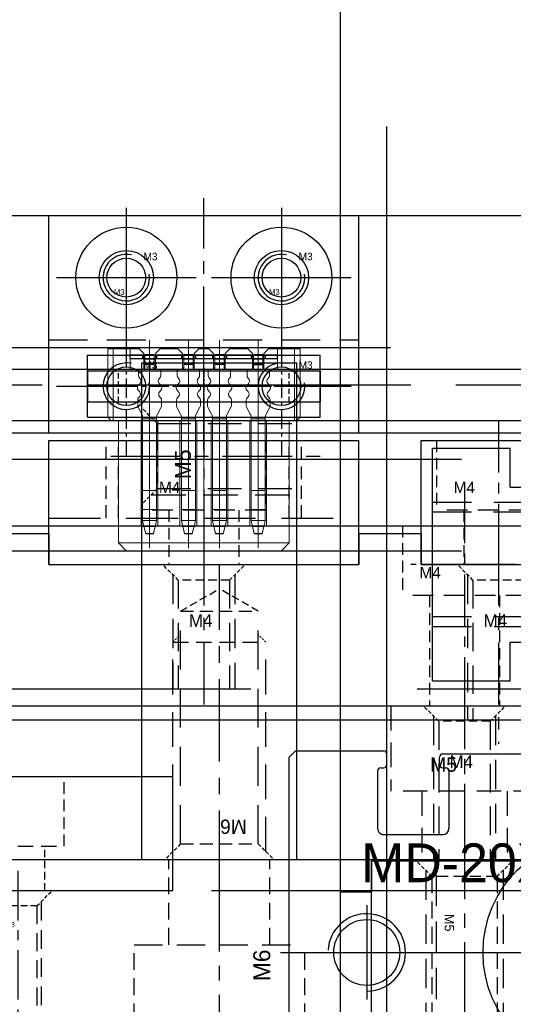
# Model space of a CAD drawing. Header units: millimetres. Extents: x -1657 to 8845, y -11980 to 3013.
# Tile 26 of 256: x 391 to 423, y -940 to -876. Entities that reach past the tile are written whole.
import ezdxf

# ---------------------------------------------------------------- set-up
doc = ezdxf.new("R2010")
doc.units = ezdxf.units.MM
doc.linetypes.add('CENTER', pattern=[2, 1.25, -0.25, 0.25, -0.25])
doc.linetypes.add('DASHED', pattern=[0.75, 0.5, -0.25])
for name, color, linetype in [('01', 6, 'Continuous'), ('图层13', 17, 'Continuous'), ('图层71', 162, 'Continuous'), ('图层80', 21, 'Continuous'), ('图层82', 193, 'Continuous'), ('图层83', 63, 'Continuous'), ('图层84', 134, 'Continuous'), ('图层85', 230, 'Continuous'), ('图层86', 101, 'Continuous'), ('图层87', 241, 'Continuous'), ('图层88', 140, 'Continuous'), ('图层89', 93, 'Continuous'), ('图层92', 22, 'Continuous'), ('图层96', 21, 'Continuous'), ('圆管', 25, 'Continuous'), ('定位气缸', 252, 'Continuous'), ('裁切线轨', 252, 'Continuous')]:
    doc.layers.add(name, color=color, linetype=linetype)

# ---------------------------------------------------------------- blocks, each defined once
blk = doc.blocks.new('90C6')
at = {"color": 7, "linetype": 'Continuous', "lineweight": 15}
for p, q in [((-10.075, 0.65), (-9.725, 0.65)), ((-10.075, -3.75), (-10.075, 0.65)), ((-8.625, 0.65), (-9.725, 0.65)), ((-9.725, 0.65), (-9.725, -3.75)), ((-8.05, 0.65), (-8.625, 0.65)), ((-8.625, -0.65), (-8.625, 0.65)), ((-7.75, 0.35), (-8.05, 0.65)), ((-6.7, 0.65), (-7, 0.35)), ((-5.55, 0.65), (-6.7, 0.65)), ((-5.25, 0.35), (-5.55, 0.65)), ((-4.2, 0.65), (-4.5, 0.35)), ((-3.55, 0.65), (-4.2, 0.65)), ((-3.25, 0.35), (-3.55, 0.65)), ((-2.2, 0.65), (-2.5, 0.35)), ((-1.05, 0.65), (-2.2, 0.65)), ((-0.75, 0.35), (-1.05, 0.65)), ((0.3, 0.65), (0, 0.35)), ((0.875, 0.65), (0.3, 0.65)), ((0.875, -0.65), (0.875, 0.65)), ((1.975, 0.65), (0.875, 0.65)), ((1.975, 0.65), (2.325, 0.65)), ((1.975, -3.75), (1.975, 0.65)), ((2.325, 0.65), (2.325, -3.75)), ((-7.75, 0.35), (-7.75, -0.65)), ((-7.75, 0), (-7, 0)), ((-7, -0.65), (-7, 0.35)), ((-5.25, 0.35), (-5.25, -0.65)), ((-5.25, 0), (-4.5, 0)), ((-4.5, -0.65), (-4.5, 0.35)), ((-3.25, -0.65), (-3.25, 0.35)), ((-2.5, 0), (-3.25, 0)), ((-2.5, 0.35), (-2.5, -0.65)), ((-0.75, -0.65), (-0.75, 0.35)), ((0, 0), (-0.75, 0)), ((0, 0.35), (0, -0.65)), ((-8.625, -0.65), (0.875, -0.65)), ((-10.075, -3.75), (-9.875, -3.95)), ((-10.075, -3.75), (-9.725, -3.75)), ((-9.725, -3.75), (-9.725, -3.95)), ((-9.725, -3.75), (1.975, -3.75)), ((1.975, -3.75), (1.975, -3.95)), ((1.975, -3.75), (2.325, -3.75)), ((2.325, -3.75), (2.125, -3.95)), ((-9.725, -3.95), (-9.875, -3.95)), ((1.975, -3.95), (-9.725, -3.95)), ((-9.375, -11.85), (-9.375, -3.95)), ((-7.915, -3.95), (-7.915, -10.75)), ((-6.835, -10.75), (-6.835, -3.95)), ((-5.415, -3.95), (-5.415, -10.75)), ((-4.335, -10.75), (-4.335, -3.95)), ((-3.415, -10.75), (-3.415, -3.95)), ((-2.335, -3.95), (-2.335, -10.75)), ((-0.915, -10.75), (-0.915, -3.95)), ((0.165, -3.95), (0.165, -10.75)), ((1.625, -11.85), (1.625, -3.95)), ((2.125, -3.95), (1.975, -3.95)), ((-6.835, -10.75), (-7.915, -10.75)), ((-4.335, -10.75), (-5.415, -10.75)), ((-2.335, -10.75), (-3.415, -10.75)), ((0.165, -10.75), (-0.915, -10.75)), ((-8.875, -12.35), (-9.375, -11.85)), ((-9.375, -11.85), (1.625, -11.85)), ((1.125, -12.35), (1.625, -11.85)), ((1.125, -12.35), (-8.875, -12.35))]:
    blk.add_line(p, q, dxfattribs=at)
at = {"color": 1, "lineweight": 9, "ltscale": 0.03}
for p, q in [((-3.875, -13.445), (-3.875, 0.976)), ((-7.375, 0.266), (-7.375, -11.093)), ((-4.875, 0.266), (-4.875, -11.093)), ((-2.875, 0.266), (-2.875, -11.093)), ((-0.375, 0.266), (-0.375, -11.093))]:
    blk.add_line(p, q, dxfattribs=at)
blk = doc.blocks.new('10672')
at = {"layer": '01', "color": 1, "linetype": 'CENTER', "lineweight": 9, "ltscale": 2.695376}
for p, q in [((0.717, 1.864), (0.717, -11.529)), ((3.217, 1.864), (3.217, -11.529)), ((5.217, 1.864), (5.217, -11.529)), ((7.717, 1.864), (7.717, -11.529))]:
    blk.add_line(p, q, dxfattribs=at)
at = {"layer": '01', "ltscale": 1.375}
for p, q in [((-0.53, 0.935), (8.97, 0.935)), ((-0.53, 0.685), (-0.53, 0.935)), ((-0.53, 0.685), (8.97, 0.685)), ((8.97, 0.685), (8.97, 0.935))]:
    blk.add_line(p, q, dxfattribs=at)
at = {"layer": '01', "ltscale": 0.075}
for p, q in [((0.267, 0.935), (0.267, 0.685)), ((1.167, 0.935), (1.167, 0.685)), ((2.767, 0.935), (2.767, 0.685)), ((3.667, 0.935), (3.667, 0.685)), ((4.767, 0.935), (4.767, 0.685)), ((5.667, 0.935), (5.667, 0.685)), ((7.267, 0.935), (7.267, 0.685)), ((8.167, 0.935), (8.167, 0.685))]:
    blk.add_line(p, q, dxfattribs=at)
at = {"layer": '01', "linetype": 'Continuous', "lineweight": 15}
for p, q in [((0.42, 0.935), (0.42, 0.1)), ((1.02, 0.935), (1.02, 0.1)), ((2.92, 0.935), (2.92, 0.1)), ((3.52, 0.935), (3.52, 0.1)), ((4.92, 0.935), (4.92, 0.1)), ((5.52, 0.935), (5.52, 0.1)), ((7.42, 0.935), (7.42, 0.1)), ((8.02, 0.935), (8.02, 0.1)), ((0, 0), (0.32, 0)), ((0, 0), (0.32, 0)), ((0, -0.417), (0, 0)), ((0.42, 0.297), (1.02, 0.297)), ((1.44, 0), (1.12, 0)), ((1.44, 0), (1.12, 0)), ((1.44, -0.417), (1.44, 0)), ((2.5, -0.417), (2.5, 0)), ((2.5, 0), (2.82, 0)), ((2.5, 0), (2.82, 0)), ((2.92, 0.297), (3.52, 0.297)), ((3.94, 0), (3.62, 0)), ((3.94, 0), (3.62, 0)), ((3.94, -0.417), (3.94, 0)), ((4.5, -0.417), (4.5, 0)), ((4.5, 0), (4.82, 0)), ((4.5, 0), (4.82, 0)), ((4.92, 0.297), (5.52, 0.297)), ((5.94, 0), (5.62, 0)), ((5.94, 0), (5.62, 0)), ((5.94, -0.417), (5.94, 0)), ((7, -0.417), (7, 0)), ((7, 0), (7.32, 0)), ((7, 0), (7.32, 0)), ((8.44, 0), (8.12, 0)), ((8.44, 0), (8.12, 0)), ((8.44, -0.417), (8.44, 0)), ((0.088, -0.588), (0.059, -0.559)), ((1.352, -0.588), (1.381, -0.559)), ((2.588, -0.588), (2.559, -0.559)), ((3.852, -0.588), (3.881, -0.559)), ((4.588, -0.588), (4.559, -0.559)), ((5.852, -0.588), (5.881, -0.559)), ((7.088, -0.588), (7.059, -0.559)), ((8.352, -0.588), (8.381, -0.559)), ((-0.07, -1.217), (-0.07, -1.183)), ((-0.011, -1.041), (0.088, -0.942)), ((1.451, -1.041), (1.352, -0.942)), ((1.51, -1.217), (1.51, -1.183)), ((2.43, -1.217), (2.43, -1.183)), ((2.489, -1.041), (2.588, -0.942)), ((3.951, -1.041), (3.852, -0.942)), ((4.01, -1.217), (4.01, -1.183)), ((4.43, -1.217), (4.43, -1.183)), ((4.489, -1.041), (4.588, -0.942)), ((5.951, -1.041), (5.852, -0.942)), ((6.01, -1.217), (6.01, -1.183)), ((6.93, -1.217), (6.93, -1.183)), ((6.989, -1.041), (7.088, -0.942)), ((8.451, -1.041), (8.352, -0.942)), ((8.51, -1.217), (8.51, -1.183)), ((0.063, -1.433), (-0.011, -1.359)), ((0.009, -1.841), (0.063, -1.787)), ((1.377, -1.433), (1.451, -1.359)), ((1.431, -1.841), (1.377, -1.787)), ((2.563, -1.433), (2.489, -1.359)), ((2.509, -1.841), (2.563, -1.787)), ((3.877, -1.433), (3.951, -1.359)), ((3.931, -1.841), (3.877, -1.787)), ((4.563, -1.433), (4.489, -1.359)), ((4.509, -1.841), (4.563, -1.787)), ((5.877, -1.433), (5.951, -1.359)), ((5.931, -1.841), (5.877, -1.787)), ((7.063, -1.433), (6.989, -1.359)), ((7.009, -1.841), (7.063, -1.787)), ((8.377, -1.433), (8.451, -1.359)), ((8.431, -1.841), (8.377, -1.787)), ((-0.05, -2.35), (-0.05, -1.983)), ((0.211, -2.89), (-0.026, -2.444)), ((1.229, -2.89), (1.466, -2.444)), ((1.49, -2.35), (1.49, -1.983)), ((2.45, -2.35), (2.45, -1.983)), ((2.711, -2.89), (2.474, -2.444)), ((3.729, -2.89), (3.966, -2.444)), ((3.99, -2.35), (3.99, -1.983)), ((4.45, -2.35), (4.45, -1.983)), ((4.711, -2.89), (4.474, -2.444)), ((5.729, -2.89), (5.966, -2.444)), ((5.99, -2.35), (5.99, -1.983)), ((6.95, -2.35), (6.95, -1.983)), ((7.211, -2.89), (6.974, -2.444)), ((8.229, -2.89), (8.466, -2.444)), ((8.49, -2.35), (8.49, -1.983)), ((0.27, -3.2), (0.27, -3.125)), ((1.17, -3.2), (1.17, -3.125)), ((2.77, -3.2), (2.77, -3.125)), ((3.67, -3.2), (3.67, -3.125)), ((4.77, -3.2), (4.77, -3.125)), ((5.67, -3.2), (5.67, -3.125)), ((7.27, -3.2), (7.27, -3.125)), ((8.17, -3.2), (8.17, -3.125)), ((1.17, -3.2), (0.27, -3.2)), ((0.27, -3.306), (0.27, -3.2)), ((1.17, -3.306), (0.27, -3.306)), ((0.27, -7.808), (0.27, -3.306)), ((1.17, -3.306), (1.17, -3.2)), ((1.17, -7.808), (1.17, -3.306)), ((3.67, -3.2), (2.77, -3.2)), ((2.77, -3.306), (2.77, -3.2)), ((3.67, -3.306), (2.77, -3.306)), ((2.77, -7.808), (2.77, -3.306)), ((3.67, -3.306), (3.67, -3.2)), ((3.67, -7.808), (3.67, -3.306)), ((5.67, -3.2), (4.77, -3.2)), ((4.77, -3.306), (4.77, -3.2)), ((5.67, -3.306), (4.77, -3.306)), ((4.77, -7.808), (4.77, -3.306)), ((5.67, -3.306), (5.67, -3.2)), ((5.67, -7.808), (5.67, -3.306)), ((8.17, -3.2), (7.27, -3.2)), ((7.27, -3.306), (7.27, -3.2)), ((8.17, -3.306), (7.27, -3.306)), ((7.27, -7.808), (7.27, -3.306)), ((8.17, -3.306), (8.17, -3.2)), ((8.17, -7.808), (8.17, -3.306)), ((1.17, -7.808), (0.27, -7.808)), ((0.27, -9.051), (0.27, -7.808)), ((1.17, -9.051), (1.17, -7.808)), ((3.67, -7.808), (2.77, -7.808)), ((2.77, -9.051), (2.77, -7.808)), ((3.67, -9.051), (3.67, -7.808)), ((5.67, -7.808), (4.77, -7.808)), ((4.77, -9.051), (4.77, -7.808)), ((5.67, -9.051), (5.67, -7.808)), ((8.17, -7.808), (7.27, -7.808)), ((7.27, -9.051), (7.27, -7.808)), ((8.17, -9.051), (8.17, -7.808)), ((1.17, -9.051), (0.27, -9.051)), ((0.27, -9.747), (0.27, -9.051)), ((1.17, -9.747), (1.17, -9.051)), ((3.67, -9.051), (2.77, -9.051)), ((2.77, -9.747), (2.77, -9.051)), ((3.67, -9.747), (3.67, -9.051)), ((5.67, -9.051), (4.77, -9.051)), ((4.77, -9.747), (4.77, -9.051)), ((5.67, -9.747), (5.67, -9.051)), ((8.17, -9.051), (7.27, -9.051)), ((7.27, -9.747), (7.27, -9.051)), ((8.17, -9.747), (8.17, -9.051)), ((1.17, -9.747), (0.27, -9.747)), ((0.27, -9.782), (0.27, -9.747)), ((0.27, -9.797), (0.27, -9.782)), ((1.083, -10.129), (0.355, -10.129)), ((0.355, -10.129), (0.47, -10.587)), ((0.47, -10.6), (0.355, -10.142)), ((0.965, -10.587), (1.083, -10.129)), ((1.083, -10.142), (0.965, -10.6)), ((1.17, -9.782), (1.17, -9.747)), ((1.17, -9.782), (1.17, -9.797)), ((3.67, -9.747), (2.77, -9.747)), ((2.77, -9.782), (2.77, -9.747)), ((2.77, -9.797), (2.77, -9.782)), ((3.583, -10.129), (2.855, -10.129)), ((2.855, -10.129), (2.97, -10.587)), ((2.97, -10.6), (2.855, -10.142)), ((3.465, -10.587), (3.583, -10.129)), ((3.583, -10.142), (3.465, -10.6)), ((3.67, -9.782), (3.67, -9.747)), ((3.67, -9.782), (3.67, -9.797)), ((5.67, -9.747), (4.77, -9.747)), ((4.77, -9.782), (4.77, -9.747)), ((4.77, -9.797), (4.77, -9.782)), ((5.583, -10.129), (4.855, -10.129)), ((4.855, -10.129), (4.97, -10.587)), ((4.97, -10.6), (4.855, -10.142)), ((5.465, -10.587), (5.583, -10.129)), ((5.583, -10.142), (5.465, -10.6)), ((5.67, -9.782), (5.67, -9.747)), ((5.67, -9.782), (5.67, -9.797)), ((8.17, -9.747), (7.27, -9.747)), ((7.27, -9.782), (7.27, -9.747)), ((7.27, -9.797), (7.27, -9.782)), ((8.083, -10.129), (7.355, -10.129)), ((7.355, -10.129), (7.47, -10.587)), ((7.47, -10.6), (7.355, -10.142)), ((7.965, -10.587), (8.083, -10.129)), ((8.083, -10.142), (7.965, -10.6)), ((8.17, -9.782), (8.17, -9.747)), ((8.17, -9.782), (8.17, -9.797)), ((0.47, -10.587), (0.47, -10.6)), ((0.965, -10.587), (0.47, -10.587)), ((0.965, -10.6), (0.47, -10.6)), ((0.965, -10.6), (0.965, -10.587)), ((2.97, -10.587), (2.97, -10.6)), ((3.465, -10.587), (2.97, -10.587)), ((3.465, -10.6), (2.97, -10.6)), ((3.465, -10.6), (3.465, -10.587)), ((4.97, -10.587), (4.97, -10.6)), ((5.465, -10.587), (4.97, -10.587)), ((5.465, -10.6), (4.97, -10.6)), ((5.465, -10.6), (5.465, -10.587)), ((7.47, -10.587), (7.47, -10.6)), ((7.965, -10.587), (7.47, -10.587)), ((7.965, -10.6), (7.47, -10.6)), ((7.965, -10.6), (7.965, -10.587))]:
    blk.add_line(p, q, dxfattribs=at)
at = {"layer": '01'}
for p, q in [((1.02, 0.935), (0.42, 0.935)), ((3.52, 0.935), (2.92, 0.935)), ((5.52, 0.935), (4.92, 0.935)), ((8.02, 0.935), (7.42, 0.935)), ((1.02, 0.297), (0.42, 0.297)), ((3.52, 0.297), (2.92, 0.297)), ((3.52, 0.297), (2.92, 0.297)), ((5.52, 0.297), (4.92, 0.297)), ((7.42, 0.297), (8.02, 0.297)), ((8.02, 0.297), (7.42, 0.297))]:
    blk.add_line(p, q, dxfattribs=at)
at = {"layer": '01', "linetype": 'Continuous', "lineweight": 15}
for centre, radius, start, end in [((0.32, 0.1), 0.1, 270, 0), ((0.32, 0.1), 0.1, 270, 0), ((1.12, 0.1), 0.1, 180, 270), ((1.12, 0.1), 0.1, 180, 270), ((2.82, 0.1), 0.1, 270, 0), ((2.82, 0.1), 0.1, 270, 0), ((3.62, 0.1), 0.1, 180, 270), ((3.62, 0.1), 0.1, 180, 270), ((4.82, 0.1), 0.1, 270, 0), ((4.82, 0.1), 0.1, 270, 0), ((5.62, 0.1), 0.1, 180, 270), ((5.62, 0.1), 0.1, 180, 270), ((7.32, 0.1), 0.1, 270, 0), ((7.32, 0.1), 0.1, 270, 0), ((8.12, 0.1), 0.1, 180, 270), ((8.12, 0.1), 0.1, 180, 270), ((0.2, -0.417), 0.2, 180, 225), ((-0.089, -0.765), 0.25, 315, 45), ((1.529, -0.765), 0.25, 135, 225), ((1.24, -0.417), 0.2, 315, 0), ((2.7, -0.417), 0.2, 180, 225), ((2.411, -0.765), 0.25, 315, 45), ((4.029, -0.765), 0.25, 135, 225), ((3.74, -0.417), 0.2, 315, 0), ((4.7, -0.417), 0.2, 180, 225), ((4.411, -0.765), 0.25, 315, 45), ((6.029, -0.765), 0.25, 135, 225), ((5.74, -0.417), 0.2, 315, 0), ((7.2, -0.417), 0.2, 180, 225), ((6.911, -0.765), 0.25, 315, 45), ((8.529, -0.765), 0.25, 135, 225), ((8.24, -0.417), 0.2, 315, 0), ((0.13, -1.183), 0.2, 135, 180), ((0.13, -1.217), 0.2, 180, 225), ((1.31, -1.183), 0.2, 0, 45), ((1.31, -1.217), 0.2, 315, 0), ((2.63, -1.183), 0.2, 135, 180), ((2.63, -1.217), 0.2, 180, 225), ((3.81, -1.183), 0.2, 0, 45), ((3.81, -1.217), 0.2, 315, 0), ((4.63, -1.183), 0.2, 135, 180), ((4.63, -1.217), 0.2, 180, 225), ((5.81, -1.183), 0.2, 0, 45), ((5.81, -1.217), 0.2, 315, 0), ((7.13, -1.183), 0.2, 135, 180), ((7.13, -1.217), 0.2, 180, 225), ((8.31, -1.183), 0.2, 0, 45), ((8.31, -1.217), 0.2, 315, 0), ((0.15, -1.983), 0.2, 135, 180), ((-0.114, -1.61), 0.25, 315, 45), ((1.554, -1.61), 0.25, 135, 225), ((1.29, -1.983), 0.2, 0, 45), ((2.65, -1.983), 0.2, 135, 180), ((2.386, -1.61), 0.25, 315, 45), ((4.054, -1.61), 0.25, 135, 225), ((3.79, -1.983), 0.2, 0, 45), ((4.65, -1.983), 0.2, 135, 180), ((4.386, -1.61), 0.25, 315, 45), ((6.054, -1.61), 0.25, 135, 225), ((5.79, -1.983), 0.2, 0, 45), ((7.15, -1.983), 0.2, 135, 180), ((6.886, -1.61), 0.25, 315, 45), ((8.554, -1.61), 0.25, 135, 225), ((8.29, -1.983), 0.2, 0, 45), ((0.15, -2.35), 0.2, 180, 208.07249), ((1.29, -2.35), 0.2, 331.92751, 0), ((2.65, -2.35), 0.2, 180, 208.07249), ((3.79, -2.35), 0.2, 331.92751, 0), ((4.65, -2.35), 0.2, 180, 208.07249), ((5.79, -2.35), 0.2, 331.92751, 0), ((7.15, -2.35), 0.2, 180, 208.07249), ((8.29, -2.35), 0.2, 331.92751, 0), ((-0.23, -3.125), 0.5, 0, 28.07249), ((1.67, -3.125), 0.5, 151.92751, 180), ((2.27, -3.125), 0.5, 0, 28.07249), ((2.27, -3.125), 0.5, 0, 28.07249), ((4.17, -3.125), 0.5, 151.92751, 180), ((4.27, -3.125), 0.5, 0, 28.07249), ((6.17, -3.125), 0.5, 151.92751, 180), ((6.77, -3.125), 0.5, 0, 28.07249), ((8.67, -3.125), 0.5, 151.92751, 180)]:
    blk.add_arc(centre, radius, start, end, dxfattribs=at)
for centre, major_axis, ratio, start_param, end_param in [((0.355, -10.1), (-0.137, 0.55), 0.012316, 0.950782, 1.620081), ((0.355, -10.1), (-0.2, 0.8), 0.012316, 1.179406, 1.620081), ((1.083, -10.1), (0.141, 0.55), 0.012587, 4.663251, 5.33255), ((1.083, -10.1), (0.205, 0.8), 0.012587, 4.663251, 5.103926), ((2.855, -10.1), (-0.137, 0.55), 0.012316, 0.950782, 1.620081), ((2.855, -10.1), (-0.2, 0.8), 0.012316, 1.179406, 1.620081), ((3.583, -10.1), (0.141, 0.55), 0.012587, 4.663251, 5.33255), ((3.583, -10.1), (0.205, 0.8), 0.012587, 4.663251, 5.103926), ((4.855, -10.1), (-0.137, 0.55), 0.012316, 0.950782, 1.620081), ((4.855, -10.1), (-0.2, 0.8), 0.012316, 1.179406, 1.620081), ((5.583, -10.1), (0.141, 0.55), 0.012587, 4.663251, 5.33255), ((5.583, -10.1), (0.205, 0.8), 0.012587, 4.663251, 5.103926), ((7.355, -10.1), (-0.137, 0.55), 0.012316, 0.950782, 1.620081), ((7.355, -10.1), (-0.2, 0.8), 0.012316, 1.179406, 1.620081), ((8.083, -10.1), (0.141, 0.55), 0.012587, 4.663251, 5.33255), ((8.083, -10.1), (0.205, 0.8), 0.012587, 4.663251, 5.103926)]:
    blk.add_ellipse(centre, major_axis=major_axis, ratio=ratio, start_param=start_param, end_param=end_param, dxfattribs=at)
blk = doc.blocks.new('5F')
at = {"color": 4, "linetype": 'DASHED', "ltscale": 0.471405}
for p, q in [((1, 2.1), (0, 3.1)), ((1, -2.1), (0, -3.1))]:
    blk.add_line(p, q, dxfattribs=at)
at = {"color": 4, "linetype": 'DASHED', "ltscale": 3.8}
for p, q in [((0.6, 2.5), (12, 2.5)), ((0.6, -2.5), (12, -2.5))]:
    blk.add_line(p, q, dxfattribs=at)
at = {"color": 4, "linetype": 'DASHED', "ltscale": 1.4}
for p, q in [((1, 2.1), (1, -2.1)), ((14, 2.1), (14, -2.1))]:
    blk.add_line(p, q, dxfattribs=at)
at = {"color": 4, "linetype": 'DASHED', "ltscale": 2.166667}
for p, q in [((1, 2.1), (14, 2.1)), ((1, -2.1), (14, -2.1))]:
    blk.add_line(p, q, dxfattribs=at)
at = {"color": 4, "linetype": 'DASHED', "ltscale": 0.188562}
for p, q in [((12, 2.5), (12.4, 2.1)), ((12, -2.5), (12.4, -2.1))]:
    blk.add_line(p, q, dxfattribs=at)
at = {"color": 4, "linetype": 'DASHED', "ltscale": 1.666667}
blk.add_line((12, 2.5), (12, -2.5), dxfattribs=at)
at = {"color": 4, "linetype": 'DASHED', "ltscale": 0.80829}
for p in [(14, 2.1), (14, -2.1)]:
    blk.add_line(p, (15.212, 0), dxfattribs=at)
at = {"color": 1, "linetype": 'CENTER', "ltscale": 3.699214}
blk.add_line((-2.156, 0), (16.34, 0), dxfattribs=at)
blk.add_text('M5', height=0.6063).set_placement((3.422, -1.275))
blk = doc.blocks.new('18F73')
at = {"layer": '图层13', "color": 1, "linetype": 'CENTER', "ltscale": 2.671598}
blk.add_line((0, 0), (0, -15.958), dxfattribs=at)
at = {"layer": '图层13', "color": 4, "linetype": 'DASHED', "ltscale": 1.5}
for p, q in [((-4, -2.215), (-4, -6.715)), ((4, -2.215), (4, -6.715)), ((-2.25, -6.715), (-2.25, -13.815)), ((2.25, -6.715), (2.25, -13.815))]:
    blk.add_line(p, q, dxfattribs=at)
at = {"layer": '图层13', "color": 4, "linetype": 'DASHED', "ltscale": 2.666667}
blk.add_line((4, -6.715), (-4, -6.715), dxfattribs=at)
at = {"layer": '图层13'}
blk.add_text('M4', height=0.743, dxfattribs=at).set_placement((-2.897, -5.607))
blk = doc.blocks.new('18FA8')
at = {"layer": '图层71', "color": 1, "linetype": 'CENTER', "ltscale": 3.2}
blk.add_line((-2, 2.026), (-2, -10.899), dxfattribs=at)
at = {"layer": '图层71', "color": 4, "linetype": 'DASHED', "ltscale": 0.471405}
for p, q in [((-3.65, -0.35), (-4.65, 0.65)), ((-0.35, -0.35), (0.65, 0.65))]:
    blk.add_line(p, q, dxfattribs=at)
at = {"layer": '图层71', "color": 4, "linetype": 'DASHED', "ltscale": 3.783333}
for p, q in [((0, 0), (0, -9.35)), ((-4, 0), (-4, -9.35))]:
    blk.add_line(p, q, dxfattribs=at)
at = {"layer": '图层71', "color": 4, "linetype": 'DASHED', "ltscale": 3.666667}
for p, q in [((-3.65, -0.35), (-3.65, -9.35)), ((-0.35, -0.35), (-0.35, -9.35))]:
    blk.add_line(p, q, dxfattribs=at)
at = {"layer": '图层71', "color": 4, "linetype": 'DASHED', "ltscale": 1.1}
blk.add_line((-0.35, -0.35), (-3.65, -0.35), dxfattribs=at)
at = {"layer": '图层71'}
blk.add_text('M4', height=0.8143, dxfattribs=at).set_placement((-2.964, -3.367))
blk = doc.blocks.new('19019')
at = {"layer": '图层71', "color": 1, "linetype": 'CENTER', "ltscale": 3.238837}
blk.add_line((2.75, 6.762), (2.75, -6.107), dxfattribs=at)
at = {"layer": '图层71', "color": 4, "linetype": 'DASHED', "ltscale": 3.166667}
for p, q in [((-2, 5.5), (-2, 0)), ((7.5, 5.5), (7.5, 0)), ((7.5, 0), (-2, 0)), ((0, 0), (0, -4.5)), ((5.5, 0), (5.5, -4.5))]:
    blk.add_line(p, q, dxfattribs=at)
at = {"layer": '图层71', "ltscale": 3}
blk.add_text('M5', height=0.93, dxfattribs=at).set_placement((0.539, 1.25))
blk = doc.blocks.new('3C')
at = {"color": 1, "linetype": 'CENTER'}
for p, q in [((0, 4.5), (0, -4.5)), ((-4.5, 0), (4.5, 0))]:
    blk.add_line(p, q, dxfattribs=at)
blk.add_circle((0, 0), 1.25)
at = {"color": 2, "linetype": 'Continuous'}
blk.add_arc((0, 0), 1.5, 77.28966, 8.58276, dxfattribs=at)
blk.add_text('M3', height=0.4838).set_placement((1.112, 1.118))
blk = doc.blocks.new('3A')
at = {"color": 1, "linetype": 'CENTER'}
for p, q in [((0, 4.25), (0, -4.25)), ((-4.25, 0), (4.25, 0))]:
    blk.add_line(p, q, dxfattribs=at)
for radius in [3.25, 1.75]:
    blk.add_circle((0, 0), radius)
blk.add_text('M3', height=0.3706).set_placement((-0.802, -1.114))
blk = doc.blocks.new('19646')
at = {"layer": '图层85', "color": 1, "linetype": 'CENTER', "ltscale": 2.671598}
blk.add_line((0, 0), (0, -12.358), dxfattribs=at)
at = {"layer": '图层85', "color": 4, "linetype": 'DASHED', "ltscale": 1.5}
for p, q in [((-4, -2.215), (-4, -6.715)), ((4, -2.215), (4, -6.715)), ((-2.25, -6.715), (-2.25, -10.215)), ((2.25, -6.715), (2.25, -10.215))]:
    blk.add_line(p, q, dxfattribs=at)
at = {"layer": '图层85', "color": 4, "linetype": 'DASHED', "ltscale": 2.666667}
blk.add_line((4, -6.715), (-4, -6.715), dxfattribs=at)
at = {"layer": '图层85'}
blk.add_text('M4', height=0.743, dxfattribs=at).set_placement((-2.897, -5.607))
blk = doc.blocks.new('1968B')
at = {"layer": '图层86', "color": 1, "linetype": 'CENTER', "ltscale": 3.2}
blk.add_line((-2, 2.026), (-2, -8.899), dxfattribs=at)
at = {"layer": '图层86', "color": 4, "linetype": 'DASHED', "ltscale": 0.471405}
for p, q in [((-3.65, -0.35), (-4.65, 0.65)), ((-0.35, -0.35), (0.65, 0.65))]:
    blk.add_line(p, q, dxfattribs=at)
at = {"layer": '图层86', "color": 4, "linetype": 'DASHED', "ltscale": 3.783333}
for p, q in [((0, 0), (0, -7.35)), ((-4, 0), (-4, -7.35))]:
    blk.add_line(p, q, dxfattribs=at)
at = {"layer": '图层86', "color": 4, "linetype": 'DASHED', "ltscale": 3.666667}
for p, q in [((-3.65, -0.35), (-3.65, -7.35)), ((-0.35, -0.35), (-0.35, -7.35))]:
    blk.add_line(p, q, dxfattribs=at)
at = {"layer": '图层86', "color": 4, "linetype": 'DASHED', "ltscale": 1.1}
blk.add_line((-0.35, -0.35), (-3.65, -0.35), dxfattribs=at)
at = {"layer": '图层86'}
blk.add_text('M4', height=0.8143, dxfattribs=at).set_placement((-2.964, -3.367))
blk = doc.blocks.new('41DEF')
at = {"layer": '裁切线轨', "ltscale": 1.5}
for p, q in [((-85, 7.938), (10, 7.938)), ((10, 0.588), (10, 7.938)), ((-85, 0.588), (10, 0.588))]:
    blk.add_line(p, q, dxfattribs=at)
at = {"layer": '裁切线轨', "color": 4, "linetype": 'DASHED', "ltscale": 1.5}
blk.add_line((3, 3.438), (3, 7.938), dxfattribs=at)
at = {"layer": '裁切线轨', "color": 4, "linetype": 'DASHED', "ltscale": 2}
blk.add_line((-3, 3.438), (3, 3.438), dxfattribs=at)
at = {"layer": '裁切线轨', "color": 4, "linetype": 'DASHED', "ltscale": 0.95}
blk.add_line((1.75, 0.588), (1.75, 3.438), dxfattribs=at)
blk = doc.blocks.new('1982F')
at = {"layer": '图层87', "color": 1, "linetype": 'CENTER', "ltscale": 2.55}
blk.add_line((0, 0), (0, -12.479), dxfattribs=at)
at = {"layer": '图层87', "color": 4, "linetype": 'DASHED', "ltscale": 0.471405}
for p, q in [((-1.237, -2.258), (-2.237, -1.258)), ((1.237, -2.258), (2.237, -1.258))]:
    blk.add_line(p, q, dxfattribs=at)
at = {"layer": '图层87', "color": 4, "linetype": 'DASHED', "ltscale": 2.420833}
for p, q in [((-1.5, -1.996), (-1.5, -11.258)), ((1.5, -1.996), (1.5, -11.258))]:
    blk.add_line(p, q, dxfattribs=at)
at = {"layer": '图层87', "color": 4, "linetype": 'DASHED', "ltscale": 2.333333}
for p, q in [((-1.237, -2.258), (-1.237, -11.258)), ((1.237, -2.258), (1.237, -11.258))]:
    blk.add_line(p, q, dxfattribs=at)
at = {"layer": '图层87', "color": 4, "linetype": 'DASHED', "ltscale": 0.825}
blk.add_line((1.237, -2.258), (-1.237, -2.258), dxfattribs=at)
at = {"layer": '图层87'}
blk.add_text('M3', height=0.3257, dxfattribs=at).set_placement((-0.81, -3.625))
blk = doc.blocks.new('19BE4')
at = {"layer": '图层89', "color": 4, "linetype": 'DASHED', "ltscale": 0.471405}
for p, q in [((0, 6.75), (1, 7.75)), ((0, 0), (1, -1))]:
    blk.add_line(p, q, dxfattribs=at)
at = {"layer": '图层89', "color": 4, "linetype": 'DASHED', "ltscale": 5.875}
for p, q in [((0.625, 7.375), (-19.5, 7.375)), ((0.625, -0.625), (-19.5, -0.625))]:
    blk.add_line(p, q, dxfattribs=at)
at = {"layer": '图层89', "color": 4, "linetype": 'DASHED', "ltscale": 5.666667}
for p, q in [((0, 6.75), (-19.5, 6.75)), ((0, 0), (-19.5, 0))]:
    blk.add_line(p, q, dxfattribs=at)
at = {"layer": '图层89', "color": 4, "linetype": 'DASHED', "ltscale": 2.25}
blk.add_line((0, 0), (0, 6.75), dxfattribs=at)
at = {"layer": '图层89', "color": 1, "linetype": 'CENTER', "ltscale": 4.312154}
blk.add_line((3.156, 3.375), (-20.905, 3.375), dxfattribs=at)
at = {"layer": '图层89'}
blk.add_text('M8', height=0.76, rotation=180, dxfattribs=at).set_placement((-3.824, 5.605))
blk = doc.blocks.new('6F')
at = {"color": 4, "linetype": 'DASHED', "ltscale": 0.471405}
for p, q in [((1, 2.5), (0, 3.5)), ((1, -2.5), (0, -3.5))]:
    blk.add_line(p, q, dxfattribs=at)
at = {"color": 4, "linetype": 'DASHED', "ltscale": 4.5}
for p, q in [((0.5, 3), (14, 3)), ((0.5, -3), (14, -3))]:
    blk.add_line(p, q, dxfattribs=at)
at = {"color": 4, "linetype": 'DASHED', "ltscale": 0.235702}
for p, q in [((14, 3), (14.5, 2.5)), ((14, -3), (14.5, -2.5))]:
    blk.add_line(p, q, dxfattribs=at)
at = {"color": 4, "linetype": 'DASHED', "ltscale": 2}
blk.add_line((14, 3), (14, -3), dxfattribs=at)
at = {"color": 4, "linetype": 'DASHED', "ltscale": 1.666667}
for p, q in [((1, 2.5), (1, -2.5)), ((16, 2.5), (16, -2.5))]:
    blk.add_line(p, q, dxfattribs=at)
at = {"color": 4, "linetype": 'DASHED', "ltscale": 5}
for p, q in [((1, 2.5), (16, 2.5)), ((1, -2.5), (16, -2.5))]:
    blk.add_line(p, q, dxfattribs=at)
at = {"color": 4, "linetype": 'DASHED', "ltscale": 0.96225}
for p in [(16, 2.5), (16, -2.5)]:
    blk.add_line(p, (17.443, 0), dxfattribs=at)
at = {"color": 1, "linetype": 'CENTER', "ltscale": 4.23765}
blk.add_line((-2.156, 0), (19.033, 0), dxfattribs=at)
blk.add_text('M6', height=0.9239, rotation=90).set_placement((2.565, -1.765))
blk = doc.blocks.new('19F45')
at = {"layer": '图层87', "color": 1, "linetype": 'CENTER', "ltscale": 3.728372}
blk.add_line((-3.25, -7.894), (-3.25, 7.61), dxfattribs=at)
at = {"layer": '图层87', "color": 4, "linetype": 'DASHED', "ltscale": 2.166667}
for p, q in [((-6.5, 0), (-6.5, 5.5)), ((0, 0), (0, 5.5)), ((-8.75, -6.5), (-8.75, 0)), ((2.25, -6.5), (2.25, 0))]:
    blk.add_line(p, q, dxfattribs=at)
at = {"layer": '图层87', "color": 4, "linetype": 'DASHED', "ltscale": 3.666667}
blk.add_line((-8.75, 0), (2.25, 0), dxfattribs=at)
at = {"layer": '图层87', "ltscale": 4}
blk.add_text('M6', height=1.0943, rotation=90, dxfattribs=at).set_placement((0.029, -2.345))
blk = doc.blocks.new('19F7C')
at = {"layer": '图层92', "color": 4, "linetype": 'DASHED', "ltscale": 0.471405}
for p, q in [((0, 0), (-1, 1)), ((0, -4.2), (-1, -5.2))]:
    blk.add_line(p, q, dxfattribs=at)
at = {"layer": '图层92', "color": 4, "linetype": 'DASHED', "ltscale": 4.466667}
for p, q in [((-0.4, 0.4), (9, 0.4)), ((-0.4, -4.6), (9, -4.6))]:
    blk.add_line(p, q, dxfattribs=at)
at = {"layer": '图层92', "color": 4, "linetype": 'DASHED', "ltscale": 1.4}
blk.add_line((0, 0), (0, -4.2), dxfattribs=at)
at = {"layer": '图层92', "color": 4, "linetype": 'DASHED', "ltscale": 4.333333}
for p, q in [((0, 0), (9, 0)), ((0, -4.2), (9, -4.2))]:
    blk.add_line(p, q, dxfattribs=at)
at = {"layer": '图层92', "color": 1, "linetype": 'CENTER', "ltscale": 3.6}
blk.add_line((-3, -2.1), (10.576, -2.1), dxfattribs=at)
at = {"layer": '图层92'}
blk.add_text('M5', height=1.0315, rotation=90, dxfattribs=at).set_placement((2.161, -3.593))
blk = doc.blocks.new('1AE2D')
at = {"layer": '定位气缸'}
for p, q in [((0.717, -20.55), (0.717, 20.55)), ((-12.283, 19.6), (-11.883, 20)), ((13.317, 20), (-11.883, 20)), ((13.317, 20), (13.717, 19.6)), ((-12.283, 19.6), (-12.283, 13.9)), ((13.717, 19.6), (13.717, 13.9)), ((-2.322, 15), (3.755, 15)), ((-11.183, 14.1), (-11.183, 13.9)), ((-10.983, 14.3), (-7.283, 14.3)), ((12.417, 14.3), (8.717, 14.3)), ((12.617, 14.1), (12.617, 13.9)), ((-11.383, 13.7), (-12.083, 13.7)), ((-6.883, 13.9), (-6.883, 10.1)), ((8.317, 13.9), (8.317, 10.1)), ((12.817, 13.7), (13.517, 13.7)), ((-11.383, 10.3), (-11.883, 10.3)), ((12.817, 10.3), (13.317, 10.3)), ((-12.083, 10.1), (-12.083, 0.424)), ((-11.183, 10.1), (-11.183, 9.9)), ((-10.983, 9.7), (-7.283, 9.7)), ((12.417, 9.7), (8.717, 9.7)), ((12.617, 10.1), (12.617, 9.9)), ((13.517, 10.1), (13.517, 0.424)), ((-1.285, 0), (-14.701, 0)), ((-1.285, 0), (-14.701, 0)), ((14.092, 0), (-12.658, 0)), ((-11.813, 0.071), (-12.025, 0.283)), ((0, 0), (1.333, 0)), ((0, 0), (1.333, 0)), ((2.618, 0), (16.035, 0)), ((2.618, 0), (16.035, 0)), ((13.246, 0.071), (13.458, 0.283)), ((-12.083, -10.1), (-12.083, -0.424)), ((-11.813, -0.071), (-12.025, -0.283)), ((13.246, -0.071), (13.458, -0.283)), ((13.517, -10.1), (13.517, -0.424)), ((-11.183, -10.1), (-11.183, -9.9)), ((-10.983, -9.7), (-7.283, -9.7)), ((-6.883, -13.9), (-6.883, -10.1)), ((8.317, -13.9), (8.317, -10.1)), ((12.417, -9.7), (8.717, -9.7)), ((12.617, -10.1), (12.617, -9.9)), ((-11.383, -10.3), (-11.883, -10.3)), ((12.817, -10.3), (13.317, -10.3)), ((-12.283, -19.6), (-12.283, -13.9)), ((-11.383, -13.7), (-12.083, -13.7)), ((-11.183, -14.1), (-11.183, -13.9)), ((12.617, -14.1), (12.617, -13.9)), ((12.817, -13.7), (13.517, -13.7)), ((13.717, -19.6), (13.717, -13.9)), ((-10.983, -14.3), (-7.283, -14.3)), ((12.417, -14.3), (8.717, -14.3)), ((-2.322, -15), (3.755, -15)), ((-11.883, -20), (-12.283, -19.6)), ((13.717, -19.6), (13.317, -20)), ((13.317, -20), (-11.883, -20))]:
    blk.add_line(p, q, dxfattribs=at)
blk.add_lwpolyline([(-2.22, -5), (3.553, -5), (6.44, 0), (3.553, 5), (-2.22, 5), (-5.107, 0)], close=True, dxfattribs=at)
for centre, radius in [((0.717, 15), 2.125), ((0.667, 0), 4.625), ((0.667, 0), 3), ((0.717, -15), 2.125)]:
    blk.add_circle(centre, radius, dxfattribs=at)
for centre, radius, start, end in [((0.717, 15), 2.5, 93.5456, 358.23755), ((-10.983, 14.1), 0.2, 90, 180), ((-7.283, 13.9), 0.4, 0, 90), ((8.717, 13.9), 0.4, 90, 180), ((12.417, 14.1), 0.2, 0, 90), ((-12.083, 13.9), 0.2, 180, 270), ((-11.383, 13.9), 0.2, 270, 0), ((12.817, 13.9), 0.2, 180, 270), ((13.517, 13.9), 0.2, 270, 0), ((-11.883, 10.1), 0.2, 90, 180), ((-11.383, 10.1), 0.2, 0, 90), ((12.817, 10.1), 0.2, 90, 180), ((13.317, 10.1), 0.2, 0, 90), ((-10.983, 9.9), 0.2, 180, 270), ((-7.283, 10.1), 0.4, 270, 0), ((8.717, 10.1), 0.4, 180, 270), ((12.417, 9.9), 0.2, 270, 0), ((0.667, 0), 2.5, 180, 90), ((-11.883, 0.424), 0.2, 180, 225), ((-11.883, 0), 0.1, 315, 45), ((13.317, 0), 0.1, 135, 225), ((13.317, 0.424), 0.2, 315, 0), ((-11.883, -0.424), 0.2, 135, 180), ((13.317, -0.424), 0.2, 0, 45), ((-11.883, -10.1), 0.2, 180, 270), ((-11.383, -10.1), 0.2, 270, 0), ((-10.983, -9.9), 0.2, 90, 180), ((-7.283, -10.1), 0.4, 0, 90), ((8.717, -10.1), 0.4, 90, 180), ((12.417, -9.9), 0.2, 0, 90), ((12.817, -10.1), 0.2, 180, 270), ((13.317, -10.1), 0.2, 270, 0), ((0.717, -15), 2.5, 1.76245, 266.4544), ((-12.083, -13.9), 0.2, 90, 180), ((-11.383, -13.9), 0.2, 0, 90), ((-7.283, -13.9), 0.4, 270, 0), ((8.717, -13.9), 0.4, 180, 270), ((12.817, -13.9), 0.2, 90, 180), ((13.517, -13.9), 0.2, 0, 90), ((-10.983, -14.1), 0.2, 180, 270), ((12.417, -14.1), 0.2, 270, 0)]:
    blk.add_arc(centre, radius, start, end, dxfattribs=at)
blk.add_text('MD-20X10-S', height=2.5, rotation=90, dxfattribs=at).set_placement((-3.812, -15.358))
blk = doc.blocks.new('29DBD')
at = {"layer": '圆管', "color": 4, "linetype": 'DASHED', "ltscale": 126.666667}
blk.add_line((0, 0), (-380, 0), dxfattribs=at)
at = {"layer": '圆管', "ltscale": 1.625}
blk.add_line((0, -3), (-380, -3), dxfattribs=at)
blk = doc.blocks.new('6B33A')
at = {"layer": '图层88', "color": 1, "linetype": 'CENTER', "ltscale": 2.671598}
blk.add_line((-4, 1.271), (-4, -10.143), dxfattribs=at)
at = {"layer": '图层88', "color": 4, "linetype": 'DASHED', "ltscale": 1.5}
for p, q in [((-8, 0), (-8, -4.5)), ((0, 0), (0, -4.5)), ((-6.25, -4.5), (-6.25, -8)), ((-1.75, -4.5), (-1.75, -8))]:
    blk.add_line(p, q, dxfattribs=at)
at = {"layer": '图层88', "color": 4, "linetype": 'DASHED', "ltscale": 2.666667}
blk.add_line((0, -4.5), (-8, -4.5), dxfattribs=at)
at = {"layer": '图层88'}
blk.add_text('M4', height=0.743, dxfattribs=at).set_placement((-6.897, -3.392))
blk = doc.blocks.new('19CD5')
at = {"layer": '图层86', "color": 1, "linetype": 'CENTER', "ltscale": 3.2}
blk.add_line((-2, 2.026), (-2, -10.899), dxfattribs=at)
at = {"layer": '图层86', "color": 4, "linetype": 'DASHED', "ltscale": 0.471405}
for p, q in [((-3.65, -0.35), (-4.65, 0.65)), ((-0.35, -0.35), (0.65, 0.65))]:
    blk.add_line(p, q, dxfattribs=at)
at = {"layer": '图层86', "color": 4, "linetype": 'DASHED', "ltscale": 3.783333}
for p, q in [((0, 0), (0, -9.35)), ((-4, 0), (-4, -9.35))]:
    blk.add_line(p, q, dxfattribs=at)
at = {"layer": '图层86', "color": 4, "linetype": 'DASHED', "ltscale": 3.666667}
for p, q in [((-3.65, -0.35), (-3.65, -9.35)), ((-0.35, -0.35), (-0.35, -9.35))]:
    blk.add_line(p, q, dxfattribs=at)
at = {"layer": '图层86', "color": 4, "linetype": 'DASHED', "ltscale": 1.1}
blk.add_line((-0.35, -0.35), (-3.65, -0.35), dxfattribs=at)
at = {"layer": '图层86'}
blk.add_text('M4', height=0.8143, dxfattribs=at).set_placement((-2.964, -3.367))

msp = doc.modelspace()

# ---------------------------------------------------------------- linework, layer by layer
at = {"layer": '图层13', "ltscale": 1.375}
for p, q in [((258.9098, -898.9622), (480.2098, -898.9622)), ((258.9098, -902.2622), (595.9098, -902.2622)), ((258.9098, -909.0622), (595.9098, -909.0622)), ((258.9098, -920.6622), (595.9098, -920.6622))]:
    msp.add_line(p, q, dxfattribs=at)
at = {"layer": '图层13', "color": 4, "linetype": 'DASHED', "ltscale": 58.333333}
for p, q in [((258.9098, -904.7622), (595.9098, -904.7622)), ((258.9098, -910.6622), (595.9098, -910.6622))]:
    msp.add_line(p, q, dxfattribs=at)
at = {"layer": '图层71', "ltscale": 2.125}
for p, q in [((411.5098, -920.6622), (541.5098, -920.6622)), ((411.5098, -932.6622), (411.5098, -920.6622)), ((413.5098, -930.6622), (425.5098, -930.6622)), ((411.5098, -932.6622), (413.5098, -932.6622))]:
    msp.add_line(p, q, dxfattribs=at)
at = {"layer": '图层71', "ltscale": 2.5}
msp.add_line((413.5098, -930.6622), (413.5098, -932.6622), dxfattribs=at)
at = {"layer": '图层80', "ltscale": 2.5}
for p, q in [((413.5098, -1026.6622), (413.5098, -930.6622)), ((413.5098, -930.6622), (425.5098, -930.6622))]:
    msp.add_line(p, q, dxfattribs=at)
at = {"layer": '图层82', "ltscale": 1.625}
for p, q in [((258.9098, -889.0622), (595.9098, -889.0622)), ((395.2098, -899.0622), (410.2098, -899.0622)), ((395.2098, -899.0622), (395.2098, -901.0622)), ((410.2098, -899.0622), (410.2098, -901.0622)), ((395.2098, -899.9622), (410.2098, -899.9622)), ((395.2098, -901.0622), (410.2098, -901.0622)), ((258.9098, -903.0622), (595.9098, -903.0622))]:
    msp.add_line(p, q, dxfattribs=at)
at = {"layer": '图层82', "color": 4, "linetype": 'DASHED', "ltscale": 56.666667}
for p, q in [((258.9098, -897.5622), (595.9098, -897.5622)), ((258.9098, -898.9622), (595.9098, -898.9622))]:
    msp.add_line(p, q, dxfattribs=at)
at = {"layer": '图层82', "color": 1, "linetype": 'CENTER', "ltscale": 0.464}
msp.add_line((402.7098, -898.9022), (402.7098, -901.2222), dxfattribs=at)
at = {"layer": '图层82', "color": 4, "linetype": 'DASHED', "ltscale": 11.666667}
for p, q in [((360.2098, -899.9622), (395.2098, -899.9622)), ((410.2098, -899.9622), (445.2098, -899.9622))]:
    msp.add_line(p, q, dxfattribs=at)
at = {"layer": '图层82', "color": 1, "linetype": 'CENTER', "ltscale": 3.48}
msp.add_line((394.0098, -900.0622), (411.4098, -900.0622), dxfattribs=at)
at = {"layer": '图层83', "ltscale": 1.625}
for p, q in [((395.2098, -902.0622), (395.2098, -898.0622)), ((395.2098, -898.0622), (410.2098, -898.0622)), ((410.2098, -902.0622), (410.2098, -898.0622)), ((395.2098, -902.0622), (410.2098, -902.0622))]:
    msp.add_line(p, q, dxfattribs=at)
at = {"layer": '图层83', "color": 1, "linetype": 'CENTER', "ltscale": 0.928}
msp.add_line((402.7098, -902.3822), (402.7098, -897.7422), dxfattribs=at)
at = {"layer": '图层83', "color": 4, "linetype": 'DASHED', "ltscale": 5}
for p, q in [((395.2098, -899.0622), (410.2098, -899.0622)), ((395.2098, -901.0622), (410.2098, -901.0622))]:
    msp.add_line(p, q, dxfattribs=at)
at = {"layer": '图层83', "color": 4, "linetype": 'DASHED', "ltscale": 0.666667}
for p, q in [((397.2098, -901.0622), (397.2098, -899.0622)), ((408.2098, -901.0622), (408.2098, -899.0622))]:
    msp.add_line(p, q, dxfattribs=at)
at = {"layer": '图层84', "color": 1, "linetype": 'CENTER', "ltscale": 3.248}
msp.add_line((402.7098, -904.1822), (402.7098, -887.9422), dxfattribs=at)
at = {"layer": '图层84', "ltscale": 1.625}
for p, q in [((392.7098, -903.0622), (392.7098, -889.0622)), ((392.7098, -889.0622), (412.7098, -889.0622)), ((412.7098, -903.0622), (412.7098, -889.0622)), ((392.7098, -903.0622), (412.7098, -903.0622))]:
    msp.add_line(p, q, dxfattribs=at)
at = {"layer": '图层84', "color": 4, "linetype": 'DASHED', "ltscale": 5}
msp.add_line((392.7098, -897.0622), (412.7098, -897.0622), dxfattribs=at)
at = {"layer": '图层85', "ltscale": 1.625}
for p, q in [((392.7098, -911.5622), (392.7098, -903.5622)), ((392.7098, -903.5622), (412.7098, -903.5622)), ((412.7098, -911.5622), (412.7098, -903.5622)), ((392.7098, -911.5622), (412.7098, -911.5622))]:
    msp.add_line(p, q, dxfattribs=at)
at = {"layer": '图层85', "color": 4, "linetype": 'DASHED', "ltscale": 1.666667}
for p, q in [((396.4098, -908.5622), (396.4098, -903.5622)), ((397.2098, -908.5622), (397.2098, -903.5622)), ((408.2098, -908.5622), (408.2098, -903.5622)), ((409.0098, -908.5622), (409.0098, -903.5622))]:
    msp.add_line(p, q, dxfattribs=at)
at = {"layer": '图层85', "color": 4, "linetype": 'DASHED', "ltscale": 6.666667}
msp.add_line((392.7098, -908.5622), (412.7098, -908.5622), dxfattribs=at)
at = {"layer": '图层86', "color": 1, "linetype": 'CENTER', "ltscale": 0.624358}
msp.add_line((402.7098, -909.0013), (402.7098, -912.1231), dxfattribs=at)
at = {"layer": '图层86', "ltscale": 1.625}
for p, q in [((362.7098, -909.5622), (392.7098, -909.5622)), ((392.7098, -909.5622), (392.7098, -911.5622)), ((412.7098, -909.5622), (412.7098, -911.5622)), ((412.7098, -909.5622), (416.7098, -909.5622)), ((416.7098, -909.5622), (416.7098, -911.5622)), ((392.7098, -911.5622), (412.7098, -911.5622)), ((416.7098, -911.5622), (438.7098, -911.5622)), ((287.7098, -921.5622), (545.2098, -921.5622))]:
    msp.add_line(p, q, dxfattribs=at)
at = {"layer": '图层86', "color": 4, "linetype": 'DASHED', "ltscale": 42.916667}
msp.add_line((287.7098, -919.5622), (545.2098, -919.5622), dxfattribs=at)
at = {"layer": '图层87', "ltscale": 1.625}
msp.add_line((305.7098, -930.5622), (550.7098, -930.5622), dxfattribs=at)
at = {"layer": '图层87', "color": 4, "linetype": 'DASHED', "ltscale": 4}
msp.add_line((417.7098, -942.5622), (417.7098, -930.5622), dxfattribs=at)
at = {"layer": '图层87', "color": 4, "linetype": 'DASHED', "ltscale": 43.333333}
msp.add_line((305.7098, -932.5622), (550.7098, -932.5622), dxfattribs=at)
at = {"layer": '图层88', "ltscale": 0.875}
for p, q in [((416.7098, -911.5622), (416.7098, -903.5622)), ((416.7098, -903.5622), (438.7098, -903.5622)), ((422.7098, -911.5622), (416.7098, -911.5622))]:
    msp.add_line(p, q, dxfattribs=at)
at = {"layer": '图层89', "ltscale": 1.625}
for p, q in [((417.4598, -919.0622), (417.4598, -904.0622)), ((417.4598, -904.0622), (422.4598, -904.0622)), ((422.4598, -906.5622), (422.4598, -904.0622)), ((422.4598, -906.5622), (432.9598, -906.5622)), ((422.4598, -919.0622), (422.4598, -916.5622)), ((422.4598, -916.5622), (432.9598, -916.5622)), ((417.4598, -919.0622), (422.4598, -919.0622))]:
    msp.add_line(p, q, dxfattribs=at)
at = {"layer": '图层92', "ltscale": 1.625}
for p, q in [((398.7098, -930.5622), (398.7098, -898.5622)), ((398.7098, -898.5622), (408.7098, -898.5622)), ((408.7098, -930.5622), (408.7098, -898.5622)), ((398.7098, -930.5622), (408.7098, -930.5622))]:
    msp.add_line(p, q, dxfattribs=at)
at = {"layer": '图层96', "color": 1, "linetype": 'CENTER'}
msp.add_line((419.2098, -936.5622), (437.2098, -936.5622), dxfattribs=at)
at = {"layer": '图层96', "ltscale": 1.375}
msp.add_circle((428.2098, -936.5622), 7.5, dxfattribs=at)

# ---------------------------------------------------------------- block references
msp.add_blockref('90C6', (406.5848, -898.3122))
at = {"layer": '01', "ltscale": 0.625}
msp.add_blockref('10672', (398.4923, -898.9672), dxfattribs=at)
at = {"layer": '图层13', "ltscale": 1.625}
msp.add_blockref('18F73', (419.5098, -906.8472), dxfattribs=at)
at = {"layer": '图层71', "ltscale": 1.625}
for name, p in [('19019', (416.7598, -926.1622)), ('18FA8', (421.5098, -921.3122))]:
    msp.add_blockref(name, p, dxfattribs=at)
at = {"layer": '图层80', "ltscale": 2.5, "rotation": 270}
msp.add_blockref('5F', (419.5098, -930.6622), dxfattribs=at)
at = {"layer": '图层82', "ltscale": 1.625}
for p in [(397.7098, -893.0622), (407.7098, -893.0622)]:
    msp.add_blockref('3C', p, dxfattribs=at)
at = {"layer": '图层84', "ltscale": 1.625}
for name, p in [('3A', (397.7098, -893.0622)), ('3A', (407.7098, -893.0622)), ('3C', (397.7098, -900.0622)), ('3C', (407.7098, -900.0622))]:
    msp.add_blockref(name, p, dxfattribs=at)
at = {"layer": '图层85', "ltscale": 1.625}
msp.add_blockref('19646', (402.7098, -901.3472), dxfattribs=at)
at = {"layer": '图层86', "ltscale": 1.625}
msp.add_blockref('1968B', (404.7098, -912.2122), dxfattribs=at)
at = {"layer": '图层86', "ltscale": 3.75}
msp.add_blockref('19CD5', (423.7098, -912.2122), dxfattribs=at)
at = {"layer": '图层87', "ltscale": 1.625}
for name, p in [('19F45', (406.9598, -936.0622)), ('1982F', (390.7098, -931.3039))]:
    msp.add_blockref(name, p, dxfattribs=at)
at = {"layer": '图层88', "ltscale": 0.875}
msp.add_blockref('6B33A', (425.7098, -903.5622), dxfattribs=at)
at = {"layer": '图层89', "ltscale": 1.625}
msp.add_blockref('19BE4', (436.9598, -914.9372), dxfattribs=at)
at = {"layer": '图层92', "ltscale": 1.625}
msp.add_blockref('19F7C', (399.7098, -902.4622), dxfattribs=at)
at = {"layer": '图层92', "ltscale": 1.625, "rotation": 90}
msp.add_blockref('6F', (403.7098, -930.5622), dxfattribs=at)
at = {"layer": '圆管', "ltscale": 2.125, "rotation": 270}
msp.add_blockref('29DBD', (414.5098, -1041.6622), dxfattribs=at)
at = {"layer": '定位气缸', "ltscale": 1.375, "rotation": 270}
msp.add_blockref('1AE2D', (428.2098, -935.8455), dxfattribs=at)
at = {"layer": '裁切线轨', "ltscale": 2.138047}
msp.add_blockref('41DEF', (390.7098, -933.1502), dxfattribs=at)

doc.saveas('drawing.dxf')
